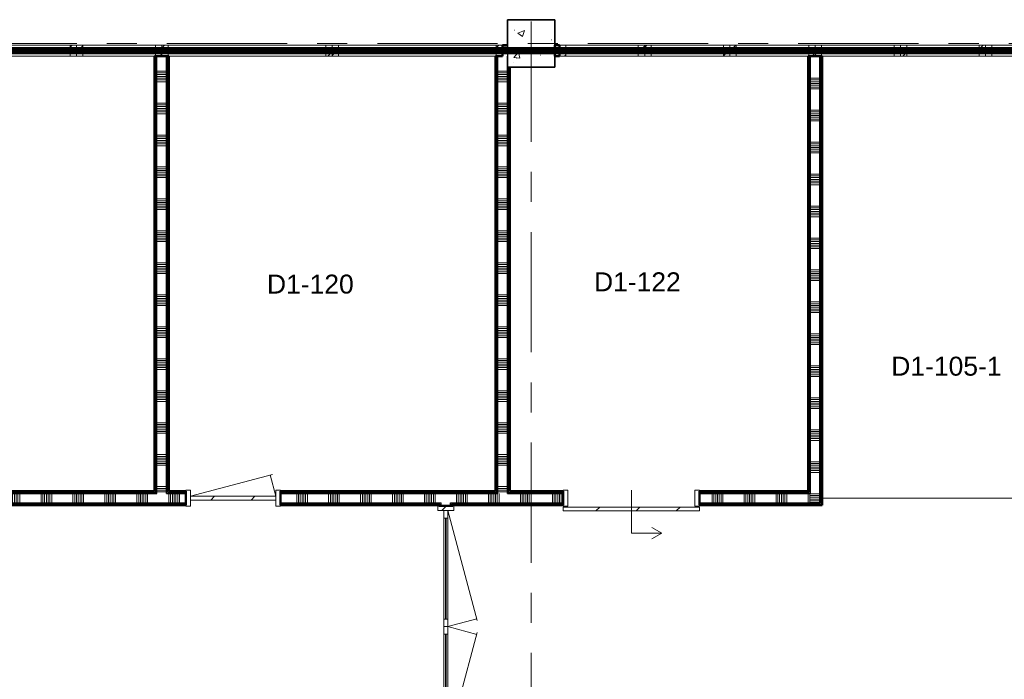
# Model space of a CAD drawing. Extents: x -2538 to 83400, y -8040 to 61900.
# Tile 52 of 105: x 25800 to 36198, y 47887 to 54852. Entities that reach past the tile are written whole.
import ezdxf

# ---------------------------------------------------------------- set-up
doc = ezdxf.new("R2010")
doc.units = 0
doc.header["$LTSCALE"] = 100
doc.linetypes.add('SCHEIDING_BRANDWEREND20', pattern=[7.2, 0.8, -1.6, 0.8, -0.8, 0.8, -1.6, 0.8])
doc.linetypes.add('stramien', pattern=[22.225, 12.7, -3.175, 3.175, -3.175])
for name, color, linetype, lineweight in [('00---0--FM-RUIMTENR', 7, 'Continuous', 18), ('BA20----_WANDEN', 14, 'Continuous', 50), ('BL$1A---_ALGEMEEN', 7, 'Continuous', 18), ('BL$7A---_STRAMIEN', 7, 'Continuous', 18), ('BL$8F---_HID-WAND', 7, 'Continuous', 18), ('BL20----_WANDEN', 7, 'Continuous', 25), ('BL28----_CONSTRUCTIES', 4, 'Continuous', 18), ('BL30----_KOZIJNEN', 14, 'Continuous', 25), ('BL40----_BRANDWERENDESCHEIDING_20MIN', 150, 'SCHEIDING_BRANDWEREND20', 80)]:
    doc.layers.add(name, color=color, linetype=linetype, lineweight=lineweight)
doc.styles.add('Arial', font='arial.ttf', dxfattribs={"height": 200})
pattern_1 = [(180, (34275, 52296.5), (4e-13, -500), []), (180, (34275, 52346.5), (4e-13, -500), []), (180, (34275, 52396.5), (4e-13, -500), []), (180, (34275, 52446.5), (4e-13, -500), [])]
pattern_2 = [(90, (23862.5, 49725), (-500, -2e-12), []), (90, (23912.5, 49725), (-500, -2e-12), []), (90, (23962.5, 49725), (-500, -2e-12), []), (90, (24012.5, 49725), (-500, -2e-12), [])]
pattern_3 = [(180, (27375, 52371.5), (8e-13, -500), []), (180, (27375, 52421.5), (8e-13, -500), []), (180, (27375, 52471.5), (8e-13, -500), []), (180, (27375, 52521.5), (8e-13, -500), [])]
pattern_4 = [(180, (30975, 52371.5), (8e-13, -500), []), (180, (30975, 52421.5), (8e-13, -500), []), (180, (30975, 52471.5), (8e-13, -500), []), (180, (30975, 52521.5), (8e-13, -500), [])]

# ---------------------------------------------------------------- blocks, each defined once
blk = doc.blocks.new('32_WN_AMC_h_raam met bovenlicht - 900x2700 bovenlicht 2014_wbdbo20-V38-1')
at = {"layer": 'BL30----_KOZIJNEN', "lineweight": 18}
h = blk.add_hatch(dxfattribs=at)
h.set_pattern_fill('FP_344', color=256, style=0, pattern_type=2)
h.set_pattern_definition([(225, (35196.61, 48597.68), (91.92388, -91.92388), [])])
h.paths.add_polyline_path([(-450, 57), (-450, -57), (-383, -57), (-383, 57)], flags=0)
h.paths.add_polyline_path([(383, 57), (383, -57), (450, -57), (450, 57)], flags=0)
for p, q in [((-450, 57), (-450, -57)), ((-383, 57), (-450, 57)), ((-383, -57), (-383, 57)), ((383, 57), (-383, 57)), ((450, 57), (383, 57)), ((383, 57), (383, -57)), ((450, -57), (450, 57)), ((-450, -57), (-383, -57)), ((-383, -57), (383, -57)), ((383, -57), (450, -57))]:
    blk.add_line(p, q, dxfattribs=at)
at = {"layer": 'BL30----_KOZIJNEN'}
for p, q in [((383, 3), (-383, 3)), ((-383, 3), (-383, -3)), ((383, -3), (383, 3)), ((-383, -3), (383, -3))]:
    blk.add_line(p, q, dxfattribs=at)
blk = doc.blocks.new('32_WN_AMC_h_raam met bovenlicht - 900x2700 bovenlicht 2014_wbdbo20-V39-1')
at = {"layer": 'BL30----_KOZIJNEN', "lineweight": 18}
h = blk.add_hatch(dxfattribs=at)
h.set_pattern_fill('FP_345', color=256, style=0, pattern_type=2)
h.set_pattern_definition([(225, (34296.61, 48597.68), (91.92388, -91.92388), [])])
h.paths.add_polyline_path([(-383, 57), (-450, 57), (-450, -57), (-383, -57)], flags=0)
h.paths.add_polyline_path([(383, 57), (383, -57), (450, -57), (450, 57)], flags=0)
for p, q in [((-450, 57), (-450, -57)), ((-383, 57), (-450, 57)), ((-383, -57), (-383, 57)), ((383, 57), (-383, 57)), ((450, 57), (383, 57)), ((383, 57), (383, -57)), ((450, -57), (450, 57)), ((-450, -57), (-383, -57)), ((-383, -57), (383, -57)), ((383, -57), (450, -57))]:
    blk.add_line(p, q, dxfattribs=at)
at = {"layer": 'BL30----_KOZIJNEN'}
for p, q in [((383, 3), (-383, 3)), ((-383, 3), (-383, -3)), ((383, -3), (383, 3)), ((-383, -3), (383, -3))]:
    blk.add_line(p, q, dxfattribs=at)
blk = doc.blocks.new('32_WN_AMC_h_raam met bovenlicht - 900x2700 bovenlicht 2014_wbdbo20-V40-1')
at = {"layer": 'BL30----_KOZIJNEN', "lineweight": 18}
h = blk.add_hatch(dxfattribs=at)
h.set_pattern_fill('FP_346', color=256, style=0, pattern_type=2)
h.set_pattern_definition([(225, (33396.61, 48597.68), (91.92388, -91.92388), [])])
h.paths.add_polyline_path([(-450, 57), (-450, -57), (-383, -57), (-383, 57)], flags=0)
h.paths.add_polyline_path([(383, 57), (383, -57), (450, -57), (450, 57)], flags=0)
for p, q in [((-450, 57), (-450, -57)), ((-383, 57), (-450, 57)), ((-383, -57), (-383, 57)), ((375, 57), (-383, 57)), ((450, 57), (383, 57)), ((383, 57), (383, -57)), ((450, -57), (450, 57)), ((-450, -57), (-383, -57)), ((-383, -57), (383, -57)), ((383, -57), (450, -57))]:
    blk.add_line(p, q, dxfattribs=at)
at = {"layer": 'BL30----_KOZIJNEN'}
for p, q in [((383, 3), (-383, 3)), ((-383, 3), (-383, -3)), ((383, -3), (383, 3)), ((-383, -3), (383, -3))]:
    blk.add_line(p, q, dxfattribs=at)
blk = doc.blocks.new('32_WN_AMC_h_raam met bovenlicht - 900x2700 bovenlicht 2014_wbdbo20-V41-1')
at = {"layer": 'BL30----_KOZIJNEN', "lineweight": 18}
h = blk.add_hatch(dxfattribs=at)
h.set_pattern_fill('FP_347', color=256, style=0, pattern_type=2)
h.set_pattern_definition([(225, (32496.61, 48597.68), (91.92388, -91.92388), [])])
h.paths.add_polyline_path([(-450, 57), (-450, -57), (-383, -57), (-383, 57)], flags=0)
h.paths.add_polyline_path([(383, 57), (383, -57), (450, -57), (450, 57)], flags=0)
for p, q in [((-450, 57), (-450, -57)), ((-383, 57), (-450, 57)), ((-383, -57), (-383, 57)), ((383, 57), (-375, 57)), ((450, 57), (383, 57)), ((383, 57), (383, -57)), ((450, -57), (450, 57)), ((-450, -57), (-383, -57)), ((-383, -57), (383, -57)), ((383, -57), (450, -57))]:
    blk.add_line(p, q, dxfattribs=at)
at = {"layer": 'BL30----_KOZIJNEN'}
for p, q in [((383, 3), (-383, 3)), ((-383, 3), (-383, -3)), ((383, -3), (383, 3)), ((-383, -3), (383, -3))]:
    blk.add_line(p, q, dxfattribs=at)
blk = doc.blocks.new('32_WN_AMC_h_raam met bovenlicht - 900x2700 bovenlicht 2014_wbdbo20-V42-1')
at = {"layer": 'BL30----_KOZIJNEN', "lineweight": 18}
h = blk.add_hatch(dxfattribs=at)
h.set_pattern_fill('FP_348', color=256, style=0, pattern_type=2)
h.set_pattern_definition([(225, (31596.61, 48597.68), (91.92388, -91.92388), [])])
h.paths.add_polyline_path([(-450, 57), (-450, -57), (-383, -57), (-383, 57)], flags=0)
h.paths.add_polyline_path([(383, 57), (383, -57), (450, -57), (450, 57)], flags=0)
for p, q in [((-450, 57), (-450, -57)), ((-383, 57), (-450, 57)), ((-383, -57), (-383, 57)), ((383, 57), (-383, 57)), ((450, 57), (383, 57)), ((383, 57), (383, -57)), ((450, -57), (450, 57)), ((-450, -57), (-383, -57)), ((-383, -57), (383, -57)), ((383, -57), (450, -57))]:
    blk.add_line(p, q, dxfattribs=at)
at = {"layer": 'BL30----_KOZIJNEN'}
for p, q in [((383, 3), (-383, 3)), ((-383, 3), (-383, -3)), ((383, -3), (383, 3)), ((-383, -3), (383, -3))]:
    blk.add_line(p, q, dxfattribs=at)
blk = doc.blocks.new('32_WN_AMC_h_raam met bovenlicht - 900x2700 bovenlicht 2014_wbdbo20-V43-1')
at = {"layer": 'BL30----_KOZIJNEN', "lineweight": 18}
h = blk.add_hatch(dxfattribs=at)
h.set_pattern_fill('FP_349', color=256, style=0, pattern_type=2)
h.set_pattern_definition([(225, (30696.61, 48597.68), (91.92388, -91.92388), [])])
h.paths.add_polyline_path([(-383, 57), (-450, 57), (-450, -57), (-383, -57)], flags=0)
h.paths.add_polyline_path([(383, 57), (383, -57), (450, -57), (450, 57)], flags=0)
for p, q in [((-450, 57), (-450, -57)), ((-383, 57), (-450, 57)), ((-383, -57), (-383, 57)), ((383, 57), (-383, 57)), ((450, 57), (383, 57)), ((383, 57), (383, -57)), ((450, -57), (450, 57)), ((-450, -57), (-383, -57)), ((-383, -57), (383, -57)), ((383, -57), (450, -57))]:
    blk.add_line(p, q, dxfattribs=at)
at = {"layer": 'BL30----_KOZIJNEN'}
for p, q in [((383, 3), (-383, 3)), ((-383, 3), (-383, -3)), ((383, -3), (383, 3)), ((-383, -3), (383, -3))]:
    blk.add_line(p, q, dxfattribs=at)
blk = doc.blocks.new('32_WN_AMC_h_raam met bovenlicht - 1800x2700 bovenlicht 2014_wbdbo20-2957906-1')
at = {"layer": 'BL30----_KOZIJNEN', "lineweight": 18}
h = blk.add_hatch(dxfattribs=at)
h.set_pattern_fill('FP_350', color=256, style=0, pattern_type=2)
h.set_pattern_definition([(225, (28746.61, 48597.68), (91.92388, -91.92388), [])])
h.paths.add_polyline_path([(-900, 57), (-900, -57), (-833, -57), (-833, 57)], flags=0)
h.paths.add_polyline_path([(900, 57), (833, 57), (833, -57), (900, -57)], flags=0)
for p, q in [((-900, 57), (-900, -57)), ((-833, 57), (-900, 57)), ((-833, -57), (-833, 57)), ((833, 57), (-825, 57)), ((900, 57), (833, 57)), ((833, 57), (833, -57)), ((900, -57), (900, 57)), ((-900, -57), (-833, -57)), ((-833, -57), (833, -57)), ((833, -57), (900, -57))]:
    blk.add_line(p, q, dxfattribs=at)
at = {"layer": 'BL30----_KOZIJNEN'}
for p, q in [((833, 3), (-833, 3)), ((-833, 3), (-833, -3)), ((833, -3), (833, 3)), ((-833, -3), (833, -3))]:
    blk.add_line(p, q, dxfattribs=at)
blk = doc.blocks.new('32_WN_AMC_h_raam met bovenlicht - 1800x2700 bovenlicht 2014_wbdbo20-V44-1')
at = {"layer": 'BL30----_KOZIJNEN', "lineweight": 18}
h = blk.add_hatch(dxfattribs=at)
h.set_pattern_fill('FP_351', color=256, style=0, pattern_type=2)
h.set_pattern_definition([(225, (26946.61, 48597.68), (91.92388, -91.92388), [])])
h.paths.add_polyline_path([(-900, 57), (-900, -57), (-833, -57), (-833, 57)], flags=0)
h.paths.add_polyline_path([(900, 57), (833, 57), (833, -57), (900, -57)], flags=0)
for p, q in [((-900, 57), (-900, -57)), ((-833, 57), (-900, 57)), ((-833, -57), (-833, 57)), ((825, 57), (-833, 57)), ((900, 57), (833, 57)), ((833, 57), (833, -57)), ((900, -57), (900, 57)), ((-900, -57), (-833, -57)), ((-833, -57), (833, -57)), ((833, -57), (900, -57))]:
    blk.add_line(p, q, dxfattribs=at)
at = {"layer": 'BL30----_KOZIJNEN'}
for p, q in [((833, 3), (-833, 3)), ((-833, 3), (-833, -3)), ((833, -3), (833, 3)), ((-833, -3), (833, -3))]:
    blk.add_line(p, q, dxfattribs=at)
blk = doc.blocks.new('32_WN_AMC_h_raam met bovenlicht - 900x2700 bovenlicht 2014_wbdbo20-V45-1')
at = {"layer": 'BL30----_KOZIJNEN', "lineweight": 18}
h = blk.add_hatch(dxfattribs=at)
h.set_pattern_fill('FP_352', color=256, style=0, pattern_type=2)
h.set_pattern_definition([(225, (25596.61, 48597.68), (91.92388, -91.92388), [])])
h.paths.add_polyline_path([(-450, 57), (-450, -57), (-383, -57), (-383, 57)], flags=0)
h.paths.add_polyline_path([(383, 57), (383, -57), (450, -57), (450, 57)], flags=0)
for p, q in [((-450, 57), (-450, -57)), ((-383, 57), (-450, 57)), ((-383, -57), (-383, 57)), ((383, 57), (-375, 57)), ((450, 57), (383, 57)), ((383, 57), (383, -57)), ((450, -57), (450, 57)), ((-450, -57), (-383, -57)), ((-383, -57), (383, -57)), ((383, -57), (450, -57))]:
    blk.add_line(p, q, dxfattribs=at)
at = {"layer": 'BL30----_KOZIJNEN'}
for p, q in [((383, 3), (-383, 3)), ((-383, 3), (-383, -3)), ((383, -3), (383, 3)), ((-383, -3), (383, -3))]:
    blk.add_line(p, q, dxfattribs=at)
blk = doc.blocks.new('32_WN_AMC_h_raam met bovenlicht - 1800x2700 bovenlicht 2014_wbdbo20-V47-1')
at = {"layer": 'BL30----_KOZIJNEN', "lineweight": 18}
h = blk.add_hatch(dxfattribs=at)
h.set_pattern_fill('FP_354', color=256, style=0, pattern_type=2)
h.set_pattern_definition([(225, (24246.61, 48597.68), (91.92388, -91.92388), [])])
h.paths.add_polyline_path([(-900, 57), (-900, -57), (-833, -57), (-833, 57)], flags=0)
h.paths.add_polyline_path([(900, 57), (833, 57), (833, -57), (900, -57)], flags=0)
for p, q in [((-900, 57), (-900, -57)), ((-833, 57), (-900, 57)), ((-833, -57), (-833, 57)), ((833, 57), (-833, 57)), ((900, 57), (833, 57)), ((833, 57), (833, -57)), ((900, -57), (900, 57)), ((-900, -57), (-833, -57)), ((-833, -57), (833, -57)), ((833, -57), (900, -57))]:
    blk.add_line(p, q, dxfattribs=at)
at = {"layer": 'BL30----_KOZIJNEN'}
for p, q in [((833, 3), (-833, 3)), ((-833, 3), (-833, -3)), ((833, -3), (833, 3)), ((-833, -3), (833, -3))]:
    blk.add_line(p, q, dxfattribs=at)
blk = doc.blocks.new('32_DR_AMC_s_dubbele deur met bovenpaneel_dt5 - 2550x2700-2848071-1')
at = {"layer": 'BL30----_KOZIJNEN', "lineweight": 18}
h = blk.add_hatch(dxfattribs=at)
h.set_pattern_fill('FP_982', color=256, style=0, pattern_type=2)
h.set_pattern_definition([(135, (42636.1, -29046.6), (-500, -500), []), (135, (42636.1, -28876.6), (-500, -500), []), (135, (42636.1, -28866.6), (-500, -500), []), (135, (42636.1, -28856.6), (-500, -500), []), (135, (42636.1, -28846.6), (-500, -500), []), (135, (42636.1, -28836.6), (-500, -500), []), (135, (42636.1, -28826.6), (-500, -500), []), (135, (42636.1, -28816.6), (-500, -500), [])])
h.paths.add_polyline_path([(1395, 85), (1345, 85), (1345, -85), (1395, -85)], flags=0)
h.paths.add_polyline_path([(-1105, -85), (-1105, 85), (-1155, 85), (-1155, -85)], flags=0)
h = blk.add_hatch(dxfattribs=at)
h.set_pattern_fill('FP_981', color=256, style=0, pattern_type=2)
h.set_pattern_definition([(135, (42636.07, -29046.6), (-212.132, -212.132), [])])
h.paths.add_polyline_path([(1345, -20), (1345, 20), (1265, 20), (1265, -20)], flags=0)
h.paths.add_polyline_path([(200, 20), (120, 20), (120, -20), (200, -20)], flags=0)
for p, q in [((-1105, 20), (57, 331)), ((120, 20), (38, 326)), ((120, 20), (202, 326)), ((1345, 20), (183, 331)), ((-1155, 85), (-1155, -85)), ((-1105, 85), (-1155, 85)), ((-1105, -85), (-1105, 85)), ((-1025, 20), (-1105, 20)), ((-1105, 20), (-1105, -20)), ((-1025, -20), (-1025, 20)), ((-1025, 20), (40, 20)), ((40, 3), (-1025, 3)), ((-1025, 3), (-1025, -3)), ((120, 20), (40, 20)), ((40, 20), (40, -20)), ((40, -3), (40, 3)), ((120, -20), (120, 20)), ((200, 20), (120, 20)), ((120, 20), (120, -20)), ((200, -20), (200, 20)), ((200, 20), (1265, 20)), ((1265, 3), (200, 3)), ((200, 3), (200, -3)), ((1345, 20), (1265, 20)), ((1265, 20), (1265, -20)), ((1265, -3), (1265, 3)), ((1395, 85), (1345, 85)), ((1345, 85), (1345, -85)), ((1345, -20), (1345, 20)), ((1395, -85), (1395, 85)), ((-1155, -85), (-1105, -85)), ((-1105, -20), (-1025, -20)), ((-1025, -3), (40, -3)), ((40, -20), (-1025, -20)), ((40, -20), (120, -20)), ((120, -20), (200, -20)), ((200, -3), (1265, -3)), ((1265, -20), (200, -20)), ((1265, -20), (1345, -20)), ((1345, -85), (1395, -85))]:
    blk.add_line(p, q, dxfattribs=at)
blk = doc.blocks.new('32_DR_AMC_s_enkele deur_R_dt1 - 1000x2160-V208-1')
at = {"layer": 'BL30----_KOZIJNEN', "lineweight": 18}
h = blk.add_hatch(dxfattribs=at)
h.set_pattern_fill('FP_989', color=256, style=0, pattern_type=2)
h.set_pattern_definition([(45, (-26801.6, -43872.68), (-212.132, 212.132), [])])
h.paths.add_polyline_path([(450, -20), (450, 20), (-450, 20), (-450, -20)], flags=0)
for p, q in [((-450, 20), (414, 251)), ((450, 20), (390, 245)), ((-450, 85), (-500, 85)), ((-500, 85), (-500, -85)), ((-450, -85), (-450, 85)), ((450, 20), (-450, 20)), ((-450, 20), (-450, -20)), ((500, 85), (450, 85)), ((450, 85), (450, -85)), ((450, -20), (450, 20)), ((500, -85), (500, 85)), ((-500, -85), (-450, -85)), ((-450, -20), (450, -20)), ((450, -85), (500, -85))]:
    blk.add_line(p, q, dxfattribs=at)
blk = doc.blocks.new('32_DR_AMC_s_enkele schuifdeur_dt1 - 1440x2160-2919455-1')
at = {"layer": 'BL30----_KOZIJNEN', "lineweight": 18}
h = blk.add_hatch(dxfattribs=at)
h.set_pattern_fill('FP_998', color=256, style=0, pattern_type=2)
h.set_pattern_definition([(45, (-30681.6, -43872.68), (-212.132, 212.132), [])])
h.paths.add_polyline_path([(1045, -135), (1045, -95), (-395, -95), (-395, -135), (769, -135)], flags=0)
at = {"layer": 'BL$1A---_ALGEMEEN'}
for p, q in [((325, 85), (325, -371)), ((645, -371), (541, -311)), ((325, -371), (645, -371)), ((645, -371), (541, -431))]:
    blk.add_line(p, q, dxfattribs=at)
at = {"layer": 'BL30----_KOZIJNEN', "lineweight": 18}
for p, q in [((-395, -85), (-395, 85)), ((-395, 85), (-345, 85)), ((-345, 85), (-345, -85)), ((995, -85), (995, 85)), ((995, 85), (1045, 85)), ((1045, 85), (1045, -85)), ((-345, -85), (-395, -85)), ((-395, -95), (1045, -95)), ((-395, -135), (-395, -95)), ((1045, -85), (995, -85)), ((1045, -95), (1045, -135)), ((1045, -135), (-395, -135))]:
    blk.add_line(p, q, dxfattribs=at)

msp = doc.modelspace()

# ---------------------------------------------------------------- hatches: boundary and pattern name
at = {"layer": 'BA20----_WANDEN', "lineweight": 18}
h = msp.add_hatch(dxfattribs=at)
h.set_pattern_fill('FP_717', color=256, angle=90, style=0, pattern_type=2)
h.set_pattern_definition([(180, (30975, 52171.5), (6e-13, -337.5), []), (180, (30975, 52190.25), (6e-13, -337.5), []), (180, (30975, 52209), (6e-13, -337.5), []), (180, (30975, 52227.75), (6e-13, -337.5), []), (180, (30975, 52246.5), (6e-13, -337.5), []), (180, (30975, 52265.25), (6e-13, -337.5), []), (180, (30975, 52284), (6e-13, -337.5), [])])
h.paths.add_polyline_path([(30850, 49850), (30950, 49850), (30950, 54582), (30900, 54582), (30900, 54468), (30850, 54468), (30850, 49862.5)], flags=0)
h = msp.add_hatch(dxfattribs=at)
h.set_pattern_fill('FP_44', color=256, style=0, pattern_type=2)
h.set_pattern_definition([(45, (1253.4, 5927.3), (-353.5534, 353.5534), [])])
h.paths.add_polyline_path([(38750, 54468), (38750, 54582), (38700, 54582), (38700, 54468)], flags=0)
h.paths.add_polyline_path([(31450, 54468), (31500, 54468), (31500, 54582), (31450, 54582)], flags=0)
h = msp.add_hatch(dxfattribs=at)
h.set_pattern_fill('FP_714', color=256, angle=90, style=0, pattern_type=2)
h.set_pattern_definition(pattern_3)
h.paths.add_polyline_path([(27237.5, 49875), (27237.5, 54468), (27225, 54468), (27225, 49875)], flags=0)
h = msp.add_hatch(dxfattribs=at)
h.set_pattern_fill('FP_714', color=256, angle=90, style=0, pattern_type=2)
h.set_pattern_definition(pattern_3)
h.paths.add_polyline_path([(27250, 49862.5), (27250, 54468), (27237.5, 54468), (27237.5, 49862.5)], flags=0)
h = msp.add_hatch(dxfattribs=at)
h.set_pattern_fill('FP_715', color=256, angle=90, style=0, pattern_type=2)
h.set_pattern_definition([(180, (27375, 52171.5), (6e-13, -337.5), []), (180, (27375, 52190.25), (6e-13, -337.5), []), (180, (27375, 52209), (6e-13, -337.5), []), (180, (27375, 52227.75), (6e-13, -337.5), []), (180, (27375, 52246.5), (6e-13, -337.5), []), (180, (27375, 52265.25), (6e-13, -337.5), []), (180, (27375, 52284), (6e-13, -337.5), [])])
h.paths.add_polyline_path([(27350, 49850), (27350, 54468), (27250, 54468), (27250, 49850)], flags=0)
h = msp.add_hatch(dxfattribs=at)
h.set_pattern_fill('FP_714', color=256, angle=90, style=0, pattern_type=2)
h.set_pattern_definition(pattern_3)
h.paths.add_polyline_path([(27362.5, 49862.5), (27362.5, 54468), (27350, 54468), (27350, 49862.5)], flags=0)
h = msp.add_hatch(dxfattribs=at)
h.set_pattern_fill('FP_714', color=256, angle=90, style=0, pattern_type=2)
h.set_pattern_definition(pattern_3)
h.paths.add_polyline_path([(27375, 49875), (27375, 54468), (27362.5, 54468), (27362.5, 49875)], flags=0)
h = msp.add_hatch(dxfattribs=at)
h.set_pattern_fill('FP_716', color=256, angle=90, style=0, pattern_type=2)
h.set_pattern_definition(pattern_4)
h.paths.add_polyline_path([(30837.5, 49875), (30837.5, 54468), (30825, 54468), (30825, 49875)], flags=0)
h = msp.add_hatch(dxfattribs=at)
h.set_pattern_fill('FP_716', color=256, angle=90, style=0, pattern_type=2)
h.set_pattern_definition(pattern_4)
h.paths.add_polyline_path([(30850, 49862.5), (30850, 54468), (30837.5, 54468), (30837.5, 49862.5)], flags=0)
h = msp.add_hatch(dxfattribs=at)
h.set_pattern_fill('FP_49', color=256, angle=90, style=0, pattern_type=2)
h.set_pattern_definition(pattern_1)
h.paths.add_polyline_path([(34137.5, 49862.5), (34137.5, 54468), (34125, 54468), (34125, 49862.5)], flags=0)
h = msp.add_hatch(dxfattribs=at)
h.set_pattern_fill('FP_49', color=256, angle=90, style=0, pattern_type=2)
h.set_pattern_definition(pattern_1)
h.paths.add_polyline_path([(34150, 49850), (34150, 54468), (34137.5, 54468), (34137.5, 49850)], flags=0)
h = msp.add_hatch(dxfattribs=at)
h.set_pattern_fill('FP_50', color=256, angle=90, style=0, pattern_type=2)
h.set_pattern_definition([(180, (34275, 52096.5), (3e-13, -337.5), []), (180, (34275, 52115.25), (3e-13, -337.5), []), (180, (34275, 52134), (3e-13, -337.5), []), (180, (34275, 52152.75), (3e-13, -337.5), []), (180, (34275, 52171.5), (3e-13, -337.5), []), (180, (34275, 52190.25), (3e-13, -337.5), []), (180, (34275, 52209), (3e-13, -337.5), [])])
h.paths.add_polyline_path([(34250, 49750), (34250, 54468), (34150, 54468), (34150, 49750)], flags=0)
h = msp.add_hatch(dxfattribs=at)
h.set_pattern_fill('FP_49', color=256, angle=90, style=0, pattern_type=2)
h.set_pattern_definition(pattern_1)
h.paths.add_polyline_path([(34262.5, 49737.5), (34262.5, 54468), (34250, 54468), (34250, 49737.5)], flags=0)
h = msp.add_hatch(dxfattribs=at)
h.set_pattern_fill('FP_49', color=256, angle=90, style=0, pattern_type=2)
h.set_pattern_definition(pattern_1)
h.paths.add_polyline_path([(34275, 49725), (34275, 54468), (34262.5, 54468), (34262.5, 49725)], flags=0)
h = msp.add_hatch(dxfattribs=at)
h.set_pattern_fill('FP_716', color=256, angle=90, style=0, pattern_type=2)
h.set_pattern_definition(pattern_4)
h.paths.add_polyline_path([(30950, 49862.5), (30962.5, 49862.5), (30962.5, 54350), (30950, 54350), (30950, 49875)], flags=0)
h = msp.add_hatch(dxfattribs=at)
h.set_pattern_fill('FP_716', color=256, angle=90, style=0, pattern_type=2)
h.set_pattern_definition(pattern_4)
h.paths.add_polyline_path([(30975, 49875), (30975, 54350), (30962.5, 54350), (30962.5, 49875)], flags=0)
h = msp.add_hatch(dxfattribs=at)
h.set_pattern_fill('FP_704', color=256, angle=90, style=0, pattern_type=2)
h.set_pattern_definition(pattern_2)
h.paths.add_polyline_path([(34125, 49862.5), (34125, 49875), (32980, 49875), (32980, 49862.5)], flags=0)
h.paths.add_polyline_path([(29164.5, 49862.5), (30837.5, 49862.5), (30837.5, 49875), (28555, 49875), (28555, 49862.5)], flags=0)
h.paths.add_polyline_path([(31540, 49862.5), (31540, 49875), (30962.5, 49875), (30962.5, 49862.5)], flags=0)
h.paths.add_polyline_path([(27555, 49862.5), (27555, 49875), (27362.5, 49875), (27362.5, 49862.5)], flags=0)
h.paths.add_polyline_path([(27237.5, 49862.5), (27237.5, 49875), (24655, 49875), (24655, 49862.5), (26354.4, 49862.5)], flags=0)
h.paths.add_polyline_path([(23337.5, 49862.5), (23337.5, 49875), (23145, 49875), (23145, 49862.5)], flags=0)
h.paths.add_polyline_path([(23655, 49862.5), (23655, 49875), (23462.5, 49875), (23462.5, 49862.5), (23544.3, 49862.5)], flags=0)
h.paths.add_polyline_path([(22145, 49862.5), (22145, 49875), (19562.5, 49875), (19562.5, 49862.5), (22139.3, 49862.5)], flags=0)
h.paths.add_polyline_path([(19437.5, 49862.5), (19437.5, 49875), (16855, 49875), (16855, 49862.5), (17924.1, 49862.5)], flags=0)
h.paths.add_polyline_path([(15662.5, 49862.5), (15855, 49862.5), (15855, 49875), (15662.5, 49875)], flags=0)
h.paths.add_polyline_path([(15345, 49862.5), (15537.5, 49862.5), (15537.5, 49875), (15345, 49875)], flags=0)
h.paths.add_polyline_path([(14345, 49862.5), (14345, 49875), (13200, 49875), (13200, 49862.5)], flags=0)
h = msp.add_hatch(dxfattribs=at)
h.set_pattern_fill('FP_704', color=256, angle=90, style=0, pattern_type=2)
h.set_pattern_definition(pattern_2)
h.paths.add_polyline_path([(32980, 49850), (34137.5, 49850), (34137.5, 49862.5), (32980, 49862.5)], flags=0)
h.paths.add_polyline_path([(30950, 49850), (31540, 49850), (31540, 49862.5), (30950, 49862.5)], flags=0)
h.paths.add_polyline_path([(30569.6, 49850), (30850, 49850), (30850, 49862.5), (28555, 49862.5), (28555, 49850), (29164.5, 49850)], flags=0)
h.paths.add_polyline_path([(27555, 49850), (27555, 49862.5), (27350, 49862.5), (27350, 49850)], flags=0)
h.paths.add_polyline_path([(27250, 49850), (27250, 49862.5), (24655, 49862.5), (24655, 49850), (26354.4, 49850)], flags=0)
h.paths.add_polyline_path([(23544.3, 49850), (23655, 49850), (23655, 49862.5), (23450, 49862.5), (23450, 49850)], flags=0)
h.paths.add_polyline_path([(23145, 49850), (23350, 49850), (23350, 49862.5), (23145, 49862.5)], flags=0)
h.paths.add_polyline_path([(22145, 49850), (22145, 49862.5), (19550, 49862.5), (19550, 49850), (22139.3, 49850)], flags=0)
h.paths.add_polyline_path([(19450, 49850), (19450, 49862.5), (16855, 49862.5), (16855, 49850), (17924.1, 49850)], flags=0)
h.paths.add_polyline_path([(15550, 49850), (15550, 49862.5), (15345, 49862.5), (15345, 49850)], flags=0)
h.paths.add_polyline_path([(15650, 49850), (15855, 49850), (15855, 49862.5), (15650, 49862.5)], flags=0)
h.paths.add_polyline_path([(13200, 49850), (14345, 49850), (14345, 49862.5), (13200, 49862.5)], flags=0)
h = msp.add_hatch(dxfattribs=at)
h.set_pattern_fill('FP_705', color=256, angle=90, style=0, pattern_type=2)
h.set_pattern_definition([(90, (23662.5, 49725), (-337.5, -1e-12), []), (90, (23681.25, 49725), (-337.5, -1e-12), []), (90, (23700, 49725), (-337.5, -1e-12), []), (90, (23718.75, 49725), (-337.5, -1e-12), []), (90, (23737.5, 49725), (-337.5, -1e-12), []), (90, (23756.25, 49725), (-337.5, -1e-12), []), (90, (23775, 49725), (-337.5, -1e-12), [])])
h.paths.add_polyline_path([(34125, 49750), (34150, 49750), (34150, 49850), (32980, 49850), (32980, 49750)], flags=0)
h.paths.add_polyline_path([(30350, 49750), (31540, 49750), (31540, 49850), (28555, 49850), (28555, 49750), (30250, 49750)], flags=0)
h.paths.add_polyline_path([(27555, 49750), (27555, 49850), (24655, 49850), (24655, 49750), (26354.4, 49750)], flags=0)
h.paths.add_polyline_path([(23655, 49750), (23655, 49850), (23145, 49850), (23145, 49750), (23544.3, 49750)], flags=0)
h.paths.add_polyline_path([(22145, 49750), (22145, 49850), (16855, 49850), (16855, 49750), (22139.3, 49750)], flags=0)
h.paths.add_polyline_path([(15855, 49750), (15855, 49850), (15345, 49850), (15345, 49750)], flags=0)
h.paths.add_polyline_path([(14345, 49750), (14345, 49850), (13200, 49850), (13200, 49750)], flags=0)
h = msp.add_hatch(dxfattribs=at)
h.set_pattern_fill('FP_704', color=256, angle=90, style=0, pattern_type=2)
h.set_pattern_definition(pattern_2)
h.paths.add_polyline_path([(34125, 49737.5), (34250, 49737.5), (34250, 49750), (32980, 49750), (32980, 49737.5)], flags=0)
h.paths.add_polyline_path([(31540, 49737.5), (31540, 49750), (30350, 49750), (30350, 49737.5), (30569.6, 49737.5)], flags=0)
h.paths.add_polyline_path([(30250, 49737.5), (30250, 49750), (28555, 49750), (28555, 49737.5), (30237.5, 49737.5)], flags=0)
h.paths.add_polyline_path([(27555, 49737.5), (27555, 49750), (24655, 49750), (24655, 49737.5), (26354.4, 49737.5)], flags=0)
h.paths.add_polyline_path([(22145, 49737.5), (22145, 49750), (16855, 49750), (16855, 49737.5), (22139.3, 49737.5)], flags=0)
h.paths.add_polyline_path([(23655, 49737.5), (23655, 49750), (23145, 49750), (23145, 49737.5), (23544.3, 49737.5)], flags=0)
h.paths.add_polyline_path([(15345, 49737.5), (15855, 49737.5), (15855, 49750), (15345, 49750)], flags=0)
h.paths.add_polyline_path([(14345, 49737.5), (14345, 49750), (13200, 49750), (13200, 49737.5)], flags=0)
h = msp.add_hatch(dxfattribs=at)
h.set_pattern_fill('FP_704', color=256, angle=90, style=0, pattern_type=2)
h.set_pattern_definition(pattern_2)
h.paths.add_polyline_path([(34125, 49725), (34262.5, 49725), (34262.5, 49737.5), (32980, 49737.5), (32980, 49725)], flags=0)
h.paths.add_polyline_path([(30569.6, 49725), (31540, 49725), (31540, 49737.5), (30362.5, 49737.5), (30362.5, 49725), (30375, 49725)], flags=0)
h.paths.add_polyline_path([(30225, 49725), (30237.5, 49725), (30237.5, 49737.5), (28555, 49737.5), (28555, 49725), (29164.5, 49725)], flags=0)
h.paths.add_polyline_path([(27555, 49725), (27555, 49737.5), (24655, 49737.5), (24655, 49725), (26354.4, 49725)], flags=0)
h.paths.add_polyline_path([(23145, 49725), (23655, 49725), (23655, 49737.5), (23145, 49737.5)], flags=0)
h.paths.add_polyline_path([(22139.3, 49725), (22145, 49725), (22145, 49737.5), (16855, 49737.5), (16855, 49725), (20734.2, 49725)], flags=0)
h.paths.add_polyline_path([(15345, 49725), (15855, 49725), (15855, 49737.5), (15345, 49737.5)], flags=0)
h.paths.add_polyline_path([(14345, 49725), (14345, 49737.5), (13200, 49737.5), (13200, 49725)], flags=0)
h = msp.add_hatch(dxfattribs=at)
h.set_pattern_fill('FP_975', color=256, angle=90, style=0, pattern_type=2)
h.set_pattern_definition([(180, (30375, 48450), (5e-13, -337.5), []), (180, (30375, 48468.75), (5e-13, -337.5), []), (180, (30375, 48487.5), (5e-13, -337.5), []), (180, (30375, 48506.25), (5e-13, -337.5), []), (180, (30375, 48525), (5e-13, -337.5), []), (180, (30375, 48543.75), (5e-13, -337.5), []), (180, (30375, 48562.5), (5e-13, -337.5), [])])
h.paths.add_polyline_path([(30250, 47150), (30350, 47150), (30350, 47168.4), (30250, 47168.4), (30250, 47162.5)], flags=0)
h.paths.add_polyline_path([(30350, 49718.4), (30350, 49750), (30250, 49750), (30250, 49718.4)], flags=0)
at = {"layer": 'BL28----_CONSTRUCTIES'}
h = msp.add_hatch(dxfattribs=at)
h.set_pattern_fill('FP_1', color=256, style=0, pattern_type=2)
h.set_pattern_definition([(50, (1253.4, 5927.3), (728.7365, -63.756), [76.2, -838.2]), (355, (1253.4, 5927.3), (-140.972, 764.228), [60.96, -670.56]), (100.451, (1314.1, 5922), (587.77, 700.467), [64.76, -712.36]), (46.184, (1253.4, 6130.5), (1084.316, -168.171), [114.3, -1257.3]), (96.636, (1343.8, 6116.5), (949.61, 989.71), [97.14, -1068.54]), (351.184, (1253.4, 6130.5), (949.62, 989.701), [91.44, -1005.84]), (21, (1355, 6079.7), (606.458, -409.0606), [76.2, -838.2]), (326, (1355, 6079.7), (247.208, 736.753), [60.96, -670.56]), (71.451, (1405.5, 6045.6), (853.668, 327.6855), [64.76, -712.36]), (37.5, (1253.4, 5927.32), (12.3547, 338.2201), [3.353, -659.079, 3.353, -677.367, -673.1]), (37.5, (1253.4, 5927.32), (12.3547, 338.2201), [-1343.152, 3.353, -669.747]), (7.5, (1253.4, 5927.32), (267.2789, 400.7221), [3.353, -384.759, 3.353, -643.839, -256.54]), (7.5, (1253.4, 5927.32), (267.2789, 400.7221), [-1035.304, 3.353, -253.187]), (327.5, (1026.82, 5927.32), (542.3633, -22.9153), [3.353, -250.647, 3.353, -789.127, -1051.56]), (327.5, (1026.82, 5927.32), (542.3633, -22.9153), [-1046.48, 3.353, -1048.207]), (317.5, (925.22, 5927.3), (592.517, 101.707), [3.353, -326.847, 3.353, -522.935, -746.76]), (317.5, (925.22, 5927.3), (592.517, 101.707), [-856.488, 3.353, -743.407])])
h.paths.add_polyline_path([(31450, 54350), (31450, 54850), (30950, 54850), (30950, 54350), (30975, 54350)], flags=0)

# ---------------------------------------------------------------- linework, layer by layer
at = {"layer": 'BL$7A---_STRAMIEN', "linetype": 'stramien'}
for p, q in [((31200, -2000), (31200, 60900)), ((-1537.7, 54600), (83400, 54600)), ((-1537.7, 54600), (83400, 54600))]:
    msp.add_line(p, q, dxfattribs=at)
at = {"layer": 'BL$8F---_HID-WAND'}
msp.add_line((34275, 49800), (37275, 49800), dxfattribs=at)
at = {"layer": 'BL20----_WANDEN', "lineweight": 50}
for p, q in [((30950, 54582), (30900, 54582)), ((30900, 54582), (30900, 54468)), ((31500, 54582), (31450, 54582)), ((31450, 54582), (31450, 54468)), ((31500, 54468), (31500, 54582)), ((27225, 54468), (27225, 49875)), ((27375, 54468), (27225, 54468)), ((27375, 49875), (27375, 54468)), ((30825, 54468), (30825, 49875)), ((30900, 54468), (30825, 54468)), ((31450, 54468), (31500, 54468)), ((34125, 54468), (34125, 49875)), ((34275, 54468), (34125, 54468)), ((34275, 49725), (34275, 54468)), ((30975, 49875), (30975, 54350)), ((27225, 49875), (24655, 49875)), ((27555, 49875), (27375, 49875)), ((27555, 49725), (27555, 49875)), ((30825, 49875), (28555, 49875)), ((28555, 49875), (28555, 49725)), ((31540, 49875), (30975, 49875)), ((31540, 49725), (31540, 49875)), ((34125, 49875), (32980, 49875)), ((32980, 49875), (32980, 49725)), ((24655, 49725), (27555, 49725)), ((28555, 49725), (30225, 49725)), ((30225, 49725), (30225, 49718.4)), ((30225, 49718.4), (30375, 49718.4)), ((30375, 49725), (31540, 49725)), ((30375, 49718.4), (30375, 49725)), ((32980, 49725), (34275, 49725))]:
    msp.add_line(p, q, dxfattribs=at)
at = {"layer": 'BL20----_WANDEN'}
for p, q in [((27237.5, 49862.5), (27237.5, 54468)), ((27250, 49850), (27250, 54468)), ((27350, 49850), (27350, 54468)), ((27362.5, 49862.5), (27362.5, 54468)), ((30837.5, 49862.5), (30837.5, 54468)), ((30850, 49850), (30850, 54468)), ((30950, 49850), (30950, 54468)), ((34137.5, 49862.5), (34137.5, 54468)), ((34150, 49850), (34150, 54468)), ((34250, 49750), (34250, 54468)), ((34262.5, 49737.5), (34262.5, 54468)), ((30975, 54350), (30950, 54350)), ((30962.5, 49862.5), (30962.5, 54350)), ((24655, 49862.5), (27237.5, 49862.5)), ((24655, 49850), (27250, 49850)), ((27350, 49850), (27555, 49850)), ((27362.5, 49862.5), (27555, 49862.5)), ((28555, 49862.5), (30837.5, 49862.5)), ((28555, 49850), (30850, 49850)), ((30950, 49850), (31540, 49850)), ((30962.5, 49862.5), (31540, 49862.5)), ((32980, 49862.5), (34137.5, 49862.5)), ((32980, 49850), (34150, 49850)), ((24655, 49750), (27555, 49750)), ((24655, 49737.5), (27555, 49737.5)), ((28555, 49750), (30250, 49750)), ((28555, 49737.5), (30237.5, 49737.5)), ((30237.5, 49718.4), (30237.5, 49737.5)), ((30250, 49718.4), (30250, 49750)), ((30350, 49750), (31540, 49750)), ((30350, 49718.4), (30350, 49750)), ((30362.5, 49737.5), (31540, 49737.5)), ((30362.5, 49718.4), (30362.5, 49737.5)), ((32980, 49750), (34250, 49750)), ((32980, 49737.5), (34262.5, 49737.5))]:
    msp.add_line(p, q, dxfattribs=at)
at = {"layer": 'BL28----_CONSTRUCTIES', "lineweight": 35}
for p, q in [((31450, 54850), (30950, 54850)), ((30950, 54850), (30950, 54582)), ((31450, 54350), (31450, 54850)), ((30975, 54350), (31450, 54350))]:
    msp.add_line(p, q, dxfattribs=at)
at = {"layer": 'BL28----_CONSTRUCTIES', "lineweight": 25}
for p, q in [((30950, 54582), (30950, 54468)), ((30950, 54468), (30950, 54350)), ((30950, 54350), (30962.5, 54350)), ((30962.5, 54350), (30975, 54350))]:
    msp.add_line(p, q, dxfattribs=at)
at = {"layer": 'BL40----_BRANDWERENDESCHEIDING_20MIN', "const_width": 80, "flags": 128}
msp.add_lwpolyline([(7945, 54525), (38750, 54525)], dxfattribs=at)

# ---------------------------------------------------------------- block references
at = {"layer": 'BL30----_KOZIJNEN'}
for name, p, rotation in [('32_WN_AMC_h_raam met bovenlicht - 1800x2700 bovenlicht 2014_wbdbo20-V47-1', (25500, 54525), 180), ('32_WN_AMC_h_raam met bovenlicht - 900x2700 bovenlicht 2014_wbdbo20-V45-1', (26850, 54525), 180), ('32_WN_AMC_h_raam met bovenlicht - 1800x2700 bovenlicht 2014_wbdbo20-V44-1', (28200, 54525), 180), ('32_WN_AMC_h_raam met bovenlicht - 1800x2700 bovenlicht 2014_wbdbo20-2957906-1', (30000, 54525), 180), ('32_WN_AMC_h_raam met bovenlicht - 900x2700 bovenlicht 2014_wbdbo20-V43-1', (31950, 54525), 180), ('32_WN_AMC_h_raam met bovenlicht - 900x2700 bovenlicht 2014_wbdbo20-V42-1', (32850, 54525), 180), ('32_WN_AMC_h_raam met bovenlicht - 900x2700 bovenlicht 2014_wbdbo20-V41-1', (33750, 54525), 180), ('32_WN_AMC_h_raam met bovenlicht - 900x2700 bovenlicht 2014_wbdbo20-V40-1', (34650, 54525), 180), ('32_WN_AMC_h_raam met bovenlicht - 900x2700 bovenlicht 2014_wbdbo20-V39-1', (35550, 54525), 180), ('32_WN_AMC_h_raam met bovenlicht - 900x2700 bovenlicht 2014_wbdbo20-V38-1', (36450, 54525), 180), ('32_DR_AMC_s_dubbele deur met bovenpaneel_dt5 - 2550x2700-2848071-1', (30300, 48563.4), 269.9999999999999)]:
    msp.add_blockref(name, p, dxfattribs=dict(at, rotation=rotation))
for name, p in [('32_DR_AMC_s_enkele deur_R_dt1 - 1000x2160-V208-1', (28055, 49800)), ('32_DR_AMC_s_enkele schuifdeur_dt1 - 1440x2160-2919455-1', (31935, 49800))]:
    msp.add_blockref(name, p, dxfattribs=at)

# ---------------------------------------------------------------- texts
at = {"layer": '00---0--FM-RUIMTENR', "char_height": 200, "attachment_point": 1, "style": 'Arial'}
for s, insert, width in [('D1-120', (28411.5, 52160.1), 1130.379), ('D1-122', (31864.9, 52184.1), 1130.379), ('D1-105-1', (35004, 51293.3), 1435.021)]:
    msp.add_mtext(s, dxfattribs=dict(at, insert=insert, width=width))

doc.saveas('drawing.dxf')
